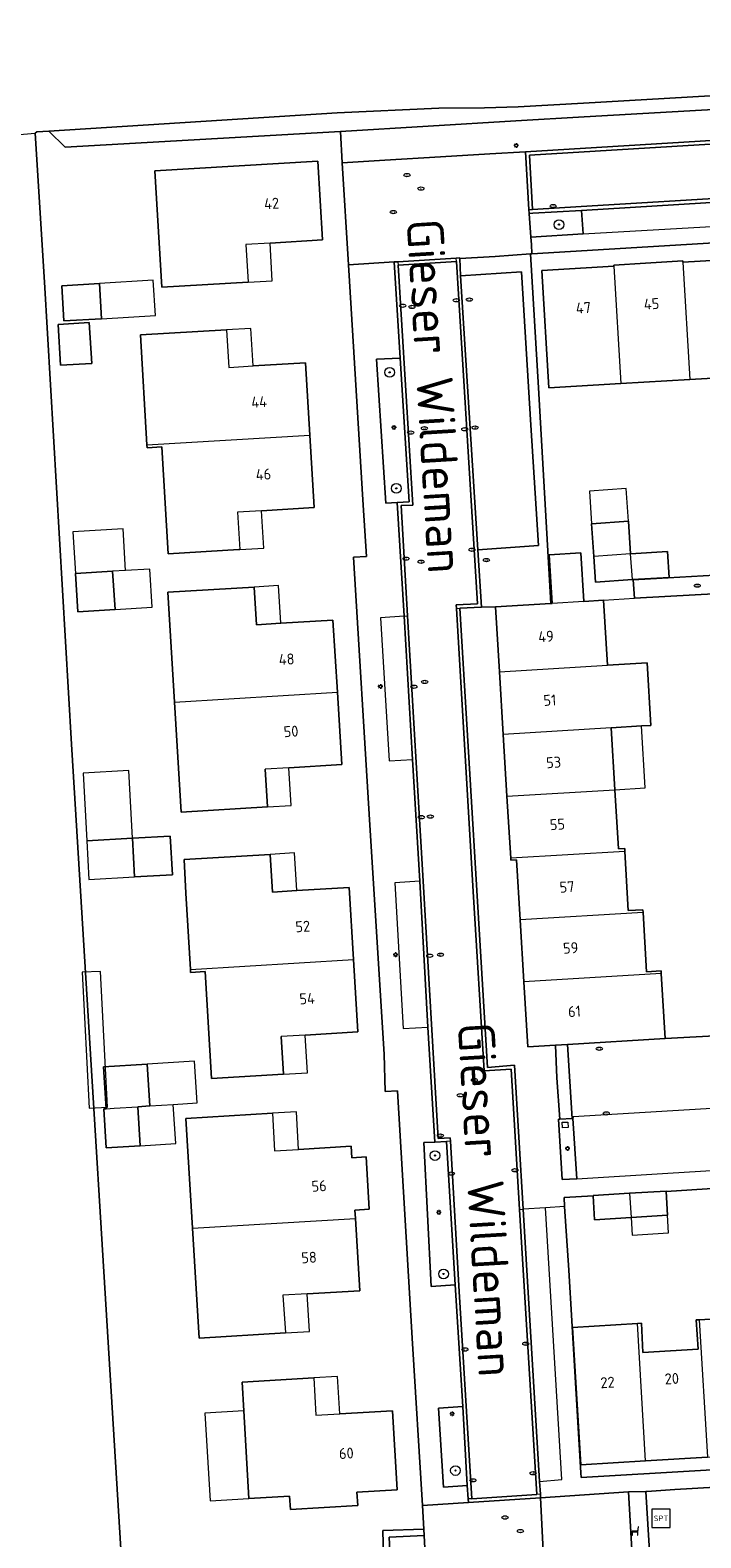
# Model space of a CAD drawing. Header units: metres. Extents: x 92650 to 117222, y 425801 to 461092.
# Tile 81 of 146: x 115309 to 115364, y 426746 to 426870. Entities that reach past the tile are written whole.
import ezdxf
from ezdxf.enums import TextEntityAlignment as Align

# ---------------------------------------------------------------- set-up
doc = ezdxf.new("R2010")
doc.units = ezdxf.units.M
doc.layers.get('0').update_dxf_attribs({"color": 253, "linetype": 'CONTINUOUS', "lineweight": 15})
for name, color, linetype, lineweight in [('B-WE-GR-BEPLANTING_CULTUUR_BODEMBEDEKKER-GV', 253, 'CONTINUOUS', 15), ('B-WE-GR-BEPLANTING_CULTUUR_HEESTERS-GV', 253, 'CONTINUOUS', 15), ('B-WE-GR-BOOM-S', 253, 'CONTINUOUS', 15), ('B-WE-GR-GROENVOORZIENING-GV', 253, 'CONTINUOUS', 15), ('B-WE-IE-MEUBILAIR-S', 253, 'CONTINUOUS', 15), ('B-WE-IE-MEUBILAIR_WEGMEUBILAIR-S', 253, 'CONTINUOUS', 15), ('B-WE-IE-TERREINAFSCHEIDING_KUNSTMATIG_HEKWERK-G', 253, 'IE-TERREINAFSCHEIDING_KUNSTMATIG-SO', 15), ('B-WE-IE-TERREINAFSCHEIDING_KUNSTMATIG_MUUR-G', 253, 'IE-TERREINAFSCHEIDING_KUNSTMATIG-SO', 15), ('B-WE-KW-KUNSTWERK_STEIGER-GV', 253, 'CONTINUOUS', 15), ('B-WE-OG-BEBOUWING-GV', 253, 'CONTINUOUS', 15), ('B-WE-OG-BEBOUWING-T18', 253, 'CONTINUOUS', 15), ('B-WE-OG-BEBOUWING_LUIFEL-GV', 253, 'CONTINUOUS', 15), ('B-WE-OG-BEBOUWING_OVERBOUWING-GV', 253, 'CONTINUOUS', 15), ('B-WE-OG-TERREIN_BEGROEID-GV', 253, 'CONTINUOUS', 15), ('B-WE-OG-TERREIN_ERF-GV', 253, 'CONTINUOUS', 15), ('B-WE-OG-TERREIN_OEVER-GV', 253, 'CONTINUOUS', 15), ('B-WE-OG-TOPOGRAFIE-T18', 7, 'CONTINUOUS', 15), ('B-WE-OG-WATER_SLOOT-GV', 253, 'CONTINUOUS', 15), ('B-WE-VH-OPENVERHARDING_BETONELEMENT-GV', 253, 'CONTINUOUS', 15), ('B-WE-VH-OPENVERHARDING_BETONSTRAATSTEEN-GV', 253, 'CONTINUOUS', 15), ('B-WE-VH-OPENVERHARDING_SIERBESTRATING-GV', 253, 'CONTINUOUS', 15), ('B-WE-VH-OPENVERHARDING_TEGEL-GV', 253, 'CONTINUOUS', 15)]:
    doc.layers.add(name, color=color, linetype=linetype, lineweight=lineweight)
doc.styles.add('NLCS-ISO', font='NLCS-ISO.ttf')
doc.styles.add('NLCS-ISO-M200-T18', font='NLCS-ISO.ttf', dxfattribs={"height": 0.36})
doc.linetypes.add('IE-TERREINAFSCHEIDING_KUNSTMATIG-SO', pattern='A,4,[82,NLCS.SHX,S=0.75,R=90,X=0,Y=0],4,-2', length=10)

# ---------------------------------------------------------------- blocks, each defined once
blk = doc.blocks.new('SIE-MEUBILAIR_PAAL_LICHTMAST-SO')
for points in [[(-0.62, 0), (-1, 0)], [(-0.71, 0.71), (-0.44, 0.44)], [(0, 1), (0, 0.62)], [(0.44, 0.44), (0.71, 0.71)], [(1, 0), (0.62, 0)], [(-0.71, -0.71), (-0.44, -0.44)], [(0, -0.62), (0, -1)], [(0.44, -0.44), (0.71, -0.71)]]:
    blk.add_lwpolyline(points)
blk.add_circle((0, 0), 0.5)
blk = doc.blocks.new('SIE-MEUBILAIR_PUT_RIOOLPUT-SO')
blk.add_ellipse((0, 0), major_axis=(1.25, 0), ratio=0.54)
at = {"style": 'NLCS-ISO'}
blk.add_text('ri', height=0.75, dxfattribs=at).set_placement((-0.04, 0.07), align=Align.MIDDLE_CENTER)
blk = doc.blocks.new('SIE-MEUBILAIR_PUT_KOLK-SO')
blk.add_ellipse((0, 0), major_axis=(1.25, 0), ratio=0.54)
at = {"style": 'NLCS-ISO'}
blk.add_text('klk', height=0.75, dxfattribs=at).set_placement((0.03, 0), align=Align.MIDDLE_CENTER)
blk = doc.blocks.new('SIE-WEG_SPEELTOESTEL-SO')
at = {"flags": 128}
blk.add_lwpolyline([(-3.75, -3.75), (3.75, -3.75), (3.75, 3.75), (-3.75, 3.75)], close=True, dxfattribs=at)
at = {"style": 'NLCS-ISO'}
blk.add_text('SPT', height=2.25, dxfattribs=at).set_placement((0, 0), align=Align.MIDDLE_CENTER)
blk = doc.blocks.new('SIE-WEG_ZITBANK-SO')
at = {"color": 0, "linetype": 'ByBlock', "lineweight": 18}
blk.add_lwpolyline([(-0.91, -1.63), (-0.91, -0.2), (1.09, -0.2), (1.09, -1.63), (1.29, -1.63), (1.29, -0.21), (1.54, 1.78), (1.33, 1.78), (1.11, 0), (-1.11, 0), (-1.11, -1.63)], close=True, dxfattribs=at)
blk = doc.blocks.new('SGR-BOOM_GBKN-SO')
at = {"linetype": 'ByBlock', "lineweight": 18}
h = blk.add_hatch(color=0, dxfattribs=at)
h.dxf.hatch_style = 1
edge = h.paths.add_edge_path()
edge.add_arc((0, 0), 0.25, 0, 360)
at = {"color": 0, "linetype": 'ByBlock', "lineweight": 18}
for radius in [2, 0.25]:
    blk.add_circle((0, 0), radius, dxfattribs=at)
at = {"color": 0, "linetype": 'ByBlock', "lineweight": 18, "style": 'NLCS-ISO'}
blk.add_attdef('SOORT', (2.5, 0), '', height=1.5, dxfattribs=at)

msp = doc.modelspace()

# ---------------------------------------------------------------- linework, layer by layer
at = {"layer": 'B-WE-GR-BEPLANTING_CULTUUR_BODEMBEDEKKER-GV', "transparency": 33554687, "flags": 128}
msp.add_lwpolyline([(115341.724, 426746.47), (115341.694, 426747.004), (115338.326, 426746.869), (115338.498, 426740.56), (115339.116, 426740.594), (115338.858, 426746.344)], close=True, dxfattribs=at)
at = {"layer": 'B-WE-GR-BEPLANTING_CULTUUR_HEESTERS-GV', "transparency": 33554687, "flags": 128}
for points in [[(115354.804, 426853.418), (115354.672, 426855.356), (115350.658, 426855.126), (115350.347, 426855.102), (115350.496, 426853.152)], [(115347.586, 426822.776), (115352.138, 426823.052), (115351.121, 426840.777), (115350.476, 426851.785), (115347.574, 426851.572), (115344.665, 426851.39), (115344.725, 426849.971), (115349.729, 426850.3), (115350.495, 426837.714), (115351.132, 426827.813), (115346.149, 426827.448), (115346.431, 426822.743)], [(115339.522, 426831.353), (115340.489, 426831.403), (115339.767, 426843.221), (115337.808, 426843.115), (115338.595, 426831.306)], [(115353.961, 426780.739), (115353.889, 426780.736), (115352.872, 426780.686), (115352.783, 426780.682), (115353.079, 426775.719), (115354.284, 426775.774)], [(115343.576, 426778.849), (115343.575, 426778.858), (115342.6, 426778.789), (115341.703, 426778.75), (115342.318, 426766.93), (115344.284, 426767.065)], [(115345.273, 426750.567), (115344.902, 426757.072), (115342.918, 426756.94), (115343.311, 426750.444)]]:
    msp.add_lwpolyline(points, close=True, dxfattribs=at)
at = {"layer": 'B-WE-GR-GROENVOORZIENING-GV', "transparency": 33554687, "flags": 128}
for points in [[(115360.374, 426742.933), (115360.476, 426742.943), (115369.403, 426743.515), (115368.949, 426750.647), (115362.339, 426750.248), (115360.042, 426750.098), (115359.938, 426750.095)], [(115351.291, 426749.577), (115351.497, 426745.224), (115351.712, 426741.411), (115355.826, 426741.641), (115358.993, 426741.991), (115358.519, 426750.048)]]:
    msp.add_lwpolyline(points, close=True, dxfattribs=at)
at = {"layer": 'B-WE-IE-TERREINAFSCHEIDING_KUNSTMATIG_HEKWERK-G', "transparency": 33554687, "flags": 128}
for points in [[(115350.475, 426851.795), (115350.476, 426851.785)], [(115350.476, 426851.785), (115351.121, 426840.777)]]:
    msp.add_lwpolyline(points, dxfattribs=at)
at = {"layer": 'B-WE-IE-TERREINAFSCHEIDING_KUNSTMATIG_MUUR-G', "transparency": 33554687, "flags": 128}
for points in [[(115351.121, 426840.777), (115352.138, 426823.052)], [(115353.074, 426780.434), (115353.55, 426780.448)], [(115353.088, 426779.972), (115353.074, 426780.434)], [(115353.551, 426779.984), (115353.088, 426779.972)], [(115353.55, 426780.448), (115353.551, 426779.984)], [(115353.916, 426763.576), (115353.607, 426768.271)]]:
    msp.add_lwpolyline(points, dxfattribs=at)
at = {"layer": 'B-WE-KW-KUNSTWERK_STEIGER-GV', "transparency": 33554687, "flags": 128}
msp.add_lwpolyline([(115314.203, 426781.591), (115315.703, 426781.667), (115315.139, 426792.824), (115313.639, 426792.748)], close=True, dxfattribs=at)
at = {"layer": 'B-WE-OG-BEBOUWING-GV', "transparency": 33554687, "flags": 128}
for points in [[(115329.067, 426852.672), (115333.385, 426852.927), (115332.987, 426859.411), (115319.609, 426858.594), (115320.186, 426849.034), (115327.269, 426849.454)], [(115357.305, 426850.757), (115351.396, 426850.402), (115351.98, 426840.767), (115357.882, 426841.118)], [(115362.999, 426851.098), (115362.993, 426851.195), (115359.922, 426851.02), (115357.321, 426850.849), (115357.326, 426850.758), (115357.305, 426850.757), (115357.882, 426841.118), (115363.576, 426841.457)], [(115325.499, 426845.542), (115318.415, 426845.13), (115318.948, 426836.092), (115332.338, 426836.881), (115331.983, 426842.826), (115327.68, 426842.569)], [(115318.948, 426836.092), (115318.962, 426835.854), (115320.174, 426835.926), (115320.7, 426827.132), (115326.495, 426827.478), (115326.59, 426827.477)], [(115328.367, 426830.678), (115332.694, 426830.937), (115332.338, 426836.881)], [(115358.697, 426827.129), (115358.517, 426829.811), (115355.494, 426829.608), (115355.674, 426826.926)], [(115354.847, 426823.217), (115354.6, 426827.218), (115352, 426827.057), (115352.247, 426823.059)], [(115358.846, 426825.015), (115361.865, 426825.18), (115361.721, 426827.332), (115358.697, 426827.129)], [(115329.95, 426821.427), (115329.765, 426824.518), (115327.769, 426824.398)], [(115347.911, 426817.436), (115348.223, 426812.299)], [(115357.104, 426812.838), (115359.595, 426812.987), (115360.356, 426813.032), (115360.05, 426818.17), (115356.798, 426817.976)], [(115321.217, 426814.943), (115321.755, 426805.913), (115328.857, 426806.339), (115328.672, 426809.432)], [(115330.618, 426809.551), (115334.964, 426809.816), (115334.601, 426815.76)], [(115357.407, 426807.747), (115359.898, 426807.895), (115359.595, 426812.987)], [(115328.857, 426806.339), (115330.813, 426806.457), (115330.618, 426809.551), (115328.672, 426809.432)], [(115348.532, 426807.209), (115348.841, 426802.118)], [(115358.224, 426802.687), (115358.211, 426802.921), (115357.696, 426802.89), (115357.407, 426807.747)], [(115331.271, 426799.46), (115331.085, 426802.56), (115329.089, 426802.44)], [(115359.716, 426797.668), (115359.704, 426797.882), (115358.504, 426797.813), (115358.224, 426802.687), (115348.841, 426802.118), (115348.85, 426801.971), (115349.329, 426801.996), (115349.624, 426797.056)], [(115361.217, 426792.65), (115361.204, 426792.866), (115359.998, 426792.794), (115359.716, 426797.668), (115349.624, 426797.056), (115349.928, 426791.965)], [(115331.948, 426787.591), (115336.276, 426787.85), (115335.928, 426793.804)], [(115322.523, 426792.978), (115322.537, 426792.74), (115323.745, 426792.812), (115324.268, 426784.03), (115330.17, 426784.38), (115329.968, 426787.472)], [(115330.17, 426784.38), (115332.133, 426784.498), (115331.948, 426787.591), (115329.968, 426787.472)], [(115315.598, 426781.539), (115315.407, 426781.527), (115315.611, 426778.312), (115318.401, 426778.489), (115318.197, 426781.704)], [(115329.26, 426781.168), (115322.156, 426780.74), (115322.7, 426771.716), (115336.085, 426772.524), (115336.044, 426773.203), (115337.218, 426773.274), (115336.958, 426777.586), (115335.785, 426777.516), (115335.728, 426778.461), (115331.41, 426778.201)], [(115358.615, 426774.59), (115355.615, 426774.411), (115355.616, 426774.388), (115355.742, 426772.419), (115358.733, 426772.61)], [(115332.111, 426766.326), (115336.441, 426766.587), (115336.085, 426772.524)], [(115322.7, 426771.716), (115323.247, 426762.677), (115330.338, 426763.111)], [(115364.342, 426764.2), (115364.088, 426764.185), (115364.238, 426761.79), (115359.707, 426761.52), (115359.585, 426763.912), (115359.252, 426763.892)], [(115332.655, 426759.429), (115326.763, 426759.074), (115326.904, 426756.71), (115327.334, 426749.499), (115330.668, 426749.7), (115330.734, 426748.602), (115336.268, 426748.936), (115336.202, 426750.034), (115339.526, 426750.235), (115339.127, 426756.709), (115334.803, 426756.46)], [(115359.927, 426752.597), (115365.018, 426752.903)]]:
    msp.add_lwpolyline(points, dxfattribs=at)
for points in [[(115327.269, 426849.454), (115329.25, 426849.572), (115329.067, 426852.672), (115327.066, 426852.554)], [(115362.999, 426851.098), (115363.576, 426841.457), (115369.269, 426841.796), (115368.69, 426851.44)], [(115315.221, 426846.452), (115315.047, 426849.345), (115311.96, 426849.159), (115312.134, 426846.266)], [(115311.846, 426842.627), (115314.415, 426842.782), (115314.214, 426846.133), (115312.099, 426846.005), (115311.644, 426845.978)], [(115327.68, 426842.569), (115327.495, 426845.661), (115325.499, 426845.542), (115325.673, 426842.449)], [(115326.59, 426827.477), (115328.56, 426827.595), (115328.367, 426830.678), (115326.395, 426830.56)], [(115358.846, 426825.015), (115358.697, 426827.129), (115355.674, 426826.926), (115355.816, 426824.812)], [(115316.131, 426825.716), (115313.075, 426825.526), (115313.271, 426822.376), (115316.326, 426822.566)], [(115321.217, 426814.943), (115334.601, 426815.76), (115334.239, 426821.681), (115329.95, 426821.427), (115327.946, 426821.309), (115327.769, 426824.398), (115320.679, 426823.972)], [(115347.586, 426822.776), (115347.911, 426817.436), (115356.798, 426817.976), (115356.48, 426823.316), (115354.847, 426823.217), (115352.247, 426823.059), (115352.138, 426823.052)], [(115348.532, 426807.209), (115357.407, 426807.747), (115357.104, 426812.838), (115348.223, 426812.299)], [(115317.937, 426800.589), (115321.043, 426800.76), (115320.868, 426803.938), (115317.762, 426803.767)], [(115322.523, 426792.978), (115335.928, 426793.804), (115335.564, 426799.718), (115331.271, 426799.46), (115329.275, 426799.341), (115329.089, 426802.44), (115322.012, 426802.016), (115322.158, 426799.24)], [(115352.522, 426786.762), (115353.502, 426786.822), (115361.545, 426787.31), (115361.217, 426792.65), (115349.928, 426791.965), (115350.247, 426786.624)], [(115315.598, 426781.539), (115316.267, 426781.582), (115318.197, 426781.704), (115319.182, 426781.767), (115318.964, 426785.197), (115315.38, 426784.97)], [(115331.41, 426778.201), (115331.227, 426781.287), (115329.26, 426781.168), (115329.442, 426778.082)], [(115358.615, 426774.59), (115358.733, 426772.61), (115361.724, 426772.8), (115361.608, 426774.749), (115361.607, 426774.768)], [(115330.338, 426763.111), (115332.296, 426763.23), (115332.111, 426766.326), (115330.128, 426766.206)], [(115353.916, 426763.576), (115354.592, 426752.277), (115359.927, 426752.597), (115359.252, 426763.892)], [(115365.018, 426752.903), (115370.109, 426753.208), (115369.433, 426764.502), (115364.342, 426764.2)], [(115334.803, 426756.46), (115334.617, 426759.547), (115332.655, 426759.429), (115332.822, 426756.346)]]:
    msp.add_lwpolyline(points, close=True, dxfattribs=at)
at = {"layer": 'B-WE-OG-BEBOUWING_LUIFEL-GV', "transparency": 33554687, "flags": 128}
for points in [[(115319.471, 426849.611), (115315.047, 426849.345), (115315.221, 426846.452), (115319.645, 426846.718)], [(115358.517, 426829.811), (115358.337, 426832.494), (115355.314, 426832.291), (115355.494, 426829.608)], [(115319.382, 426822.756), (115319.187, 426825.885), (115317.199, 426825.775), (115316.131, 426825.716), (115316.326, 426822.566)], [(115317.762, 426803.767), (115314.014, 426803.561), (115314.189, 426800.383), (115317.937, 426800.589)], [(115322.871, 426785.445), (115318.964, 426785.197), (115319.182, 426781.767), (115321.114, 426781.89), (115323.088, 426782.015)], [(115358.825, 426771.161), (115361.816, 426771.351), (115361.724, 426772.8), (115358.733, 426772.61)], [(115326.904, 426756.71), (115323.72, 426756.52), (115324.15, 426749.309), (115327.334, 426749.499)]]:
    msp.add_lwpolyline(points, close=True, dxfattribs=at)
for points in [[(115317.199, 426825.775), (115316.987, 426829.199), (115312.863, 426828.943), (115313.075, 426825.526), (115316.131, 426825.716)], [(115319.182, 426781.767), (115318.197, 426781.704), (115318.401, 426778.489), (115321.318, 426778.674), (115321.114, 426781.89)]]:
    msp.add_lwpolyline(points, dxfattribs=at)
at = {"layer": 'B-WE-OG-BEBOUWING_OVERBOUWING-GV', "transparency": 33554687, "flags": 128}
msp.add_lwpolyline([(115317.456, 426809.325), (115313.708, 426809.119), (115314.014, 426803.561), (115317.762, 426803.767)], close=True, dxfattribs=at)
at = {"layer": 'B-WE-OG-TERREIN_BEGROEID-GV', "transparency": 33554687, "flags": 128}
msp.add_lwpolyline([(115335.001, 426859.272), (115338.512, 426859.478), (115343.08, 426859.746), (115347.138, 426859.995), (115350.05, 426860.173), (115394.013, 426862.856), (115400.001, 426863.18), (115402.998, 426863.369), (115403.3, 426863.396), (115408.236, 426863.674), (115415.327, 426864.073), (115416.088, 426864.116), (115416.021, 426865.303), (115415.922, 426866.637), (115409.336, 426866.151), (115400.172, 426865.627), (115354.883, 426863.045), (115349.259, 426862.723), (115334.845, 426861.847)], close=True, dxfattribs=at)
at = {"layer": 'B-WE-OG-TERREIN_ERF-GV', "transparency": 33554687, "flags": 128}
for points in [[(115338.498, 426740.56), (115338.326, 426746.869), (115341.694, 426747.004), (115341.586, 426748.925), (115340.748, 426762.696), (115339.54, 426783.021), (115338.532, 426782.956), (115338.439, 426786.014), (115337.269, 426804.828), (115335.935, 426826.857), (115336.993, 426826.916), (115336.723, 426831.132), (115335.508, 426850.874), (115335.001, 426859.272), (115334.845, 426861.847), (115312.222, 426860.561), (115310.894, 426861.868), (115309.892, 426861.799), (115309.776, 426861.711), (115310.525, 426849.464), (115312.76, 426811.482), (115317.106, 426740.433)], [(115379.182, 426853.512), (115350.576, 426851.792), (115350.476, 426851.785), (115351.121, 426840.777), (115352.138, 426823.052), (115352.247, 426823.059), (115352, 426827.057), (115354.6, 426827.218), (115354.847, 426823.217), (115356.48, 426823.316), (115359.006, 426823.487), (115358.902, 426824.992), (115368.492, 426825.538)], [(115369.269, 426841.796), (115363.576, 426841.457), (115357.882, 426841.118), (115351.98, 426840.767), (115351.396, 426850.402), (115357.305, 426850.757), (115357.326, 426850.758), (115357.321, 426850.849), (115359.922, 426851.02), (115362.993, 426851.195), (115362.999, 426851.098), (115368.69, 426851.44)], [(115356.48, 426823.316), (115356.798, 426817.976), (115360.05, 426818.17), (115360.356, 426813.032), (115359.595, 426812.987), (115357.104, 426812.838), (115357.407, 426807.747), (115357.696, 426802.89), (115358.211, 426802.921), (115358.224, 426802.687), (115358.504, 426797.813), (115359.704, 426797.882), (115359.716, 426797.668), (115359.998, 426792.794), (115361.204, 426792.866), (115361.217, 426792.65), (115361.545, 426787.31), (115370.698, 426787.792)], [(115368.504, 426824.004), (115359.006, 426823.487)], [(115365.825, 426775.003), (115361.608, 426774.749), (115361.724, 426772.8), (115358.733, 426772.61), (115355.742, 426772.419), (115355.616, 426774.388), (115353.226, 426774.244), (115353.273, 426773.498), (115353.607, 426768.271), (115354.594, 426751.629), (115354.641, 426751.242), (115383.112, 426752.907)], [(115365.018, 426752.903), (115359.927, 426752.597), (115354.592, 426752.277), (115353.916, 426763.576), (115359.252, 426763.892), (115359.585, 426763.912), (115359.707, 426761.52), (115364.238, 426761.79), (115364.088, 426764.185), (115364.342, 426764.2), (115369.433, 426764.502)]]:
    msp.add_lwpolyline(points, dxfattribs=at)
for points in [[(115327.066, 426852.554), (115327.269, 426849.454), (115320.186, 426849.034), (115319.609, 426858.594), (115332.987, 426859.411), (115333.385, 426852.927), (115329.067, 426852.672)], [(115315.047, 426849.345), (115315.221, 426846.452), (115312.134, 426846.266), (115311.96, 426849.159)], [(115311.846, 426842.627), (115311.644, 426845.978), (115312.099, 426846.005), (115314.214, 426846.133), (115314.415, 426842.782)], [(115318.948, 426836.092), (115318.415, 426845.13), (115325.499, 426845.542), (115325.673, 426842.449), (115327.68, 426842.569), (115331.983, 426842.826), (115332.338, 426836.881), (115332.694, 426830.937), (115328.367, 426830.678), (115326.395, 426830.56), (115326.59, 426827.477), (115326.495, 426827.478), (115320.7, 426827.132), (115320.174, 426835.926), (115318.962, 426835.854)], [(115358.697, 426827.129), (115361.721, 426827.332), (115361.865, 426825.18), (115358.846, 426825.015), (115355.816, 426824.812), (115355.674, 426826.926), (115355.494, 426829.608), (115358.517, 426829.811)], [(115313.075, 426825.526), (115316.131, 426825.716), (115316.326, 426822.566), (115313.271, 426822.376)], [(115321.217, 426814.943), (115320.679, 426823.972), (115327.769, 426824.398), (115327.946, 426821.309), (115329.95, 426821.427), (115334.239, 426821.681), (115334.601, 426815.76), (115334.964, 426809.816), (115330.618, 426809.551), (115328.672, 426809.432), (115328.857, 426806.339), (115321.755, 426805.913)], [(115317.762, 426803.767), (115320.868, 426803.938), (115321.043, 426800.76), (115317.937, 426800.589)], [(115322.523, 426792.978), (115322.158, 426799.24), (115322.012, 426802.016), (115329.089, 426802.44), (115329.275, 426799.341), (115331.271, 426799.46), (115335.564, 426799.718), (115335.928, 426793.804), (115336.276, 426787.85), (115331.948, 426787.591), (115329.968, 426787.472), (115330.17, 426784.38), (115324.268, 426784.03), (115323.745, 426792.812), (115322.537, 426792.74)], [(115315.598, 426781.539), (115315.38, 426784.97), (115318.964, 426785.197), (115319.182, 426781.767), (115318.197, 426781.704), (115318.401, 426778.489), (115315.611, 426778.312), (115315.407, 426781.527)], [(115322.7, 426771.716), (115322.156, 426780.74), (115329.26, 426781.168), (115329.442, 426778.082), (115331.41, 426778.201), (115335.728, 426778.461), (115335.785, 426777.516), (115336.958, 426777.586), (115337.218, 426773.274), (115336.044, 426773.203), (115336.085, 426772.524), (115336.441, 426766.587), (115332.111, 426766.326), (115330.128, 426766.206), (115330.338, 426763.111), (115323.247, 426762.677)], [(115332.822, 426756.346), (115334.803, 426756.46), (115339.127, 426756.709), (115339.526, 426750.235), (115336.202, 426750.034), (115336.268, 426748.936), (115330.734, 426748.602), (115330.668, 426749.7), (115327.334, 426749.499), (115326.904, 426756.71), (115326.763, 426759.074), (115332.655, 426759.429)]]:
    msp.add_lwpolyline(points, close=True, dxfattribs=at)
at = {"layer": 'B-WE-OG-TERREIN_OEVER-GV', "transparency": 33554687, "flags": 128}
msp.add_lwpolyline([(115334.845, 426861.847), (115349.259, 426862.723), (115354.883, 426863.045), (115400.172, 426865.627), (115409.336, 426866.151), (115409.214, 426867.16), (115400.866, 426867.048), (115384.443, 426865.86), (115377.534, 426865.466), (115354.819, 426864.171), (115349.449, 426863.864), (115346.688, 426863.771), (115342.939, 426863.765), (115334.572, 426863.365), (115310.894, 426861.868), (115312.222, 426860.561)], close=True, dxfattribs=at)
at = {"layer": 'B-WE-OG-WATER_SLOOT-GV', "transparency": 33554687, "flags": 128}
for points in [[(115288.975, 426859.909), (115309.776, 426861.711), (115309.892, 426861.799), (115310.894, 426861.868), (115334.572, 426863.365), (115342.939, 426863.765), (115346.688, 426863.771), (115349.449, 426863.864), (115354.819, 426864.171), (115377.534, 426865.466), (115384.443, 426865.86), (115400.866, 426867.048), (115409.214, 426867.16), (115408.965, 426870.481), (115417.817, 426871.143)], [(115317.106, 426740.433), (115312.76, 426811.482), (115310.525, 426849.464), (115309.776, 426861.711)]]:
    msp.add_lwpolyline(points, dxfattribs=at)
at = {"layer": 'B-WE-VH-OPENVERHARDING_BETONELEMENT-GV', "transparency": 33554687, "flags": 128}
for points in [[(115403.3, 426863.396), (115402.998, 426863.369), (115400.001, 426863.18), (115394.013, 426862.856), (115350.05, 426860.173), (115350.328, 426855.421), (115350.639, 426855.439), (115350.374, 426859.902), (115394.023, 426862.536), (115403.011, 426863.06), (115403.31, 426858.573), (115403.611, 426858.588)], [(115344.392, 426851.141), (115344.364, 426851.43), (115339.572, 426851.137), (115339.594, 426850.858)], [(115345.65, 426749.491), (115345.356, 426749.471), (115345.38, 426749.192), (115351.291, 426749.577), (115351.281, 426749.866), (115350.989, 426749.845)]]:
    msp.add_lwpolyline(points, close=True, dxfattribs=at)
for points in [[(115350.328, 426855.421), (115350.347, 426855.102), (115350.658, 426855.126), (115354.672, 426855.356), (115366.646, 426856.085), (115368.299, 426856.185), (115382.94, 426857.054), (115387.4, 426857.316), (115393.444, 426857.673), (115395.613, 426857.835), (115399.395, 426858.033), (115401.597, 426858.155), (115403.616, 426858.294), (115403.611, 426858.588)], [(115403.31, 426858.573), (115395.602, 426858.121), (115387.6, 426857.622), (115368.248, 426856.481), (115354.641, 426855.666), (115350.639, 426855.439)], [(115339.572, 426851.137), (115339.262, 426851.137), (115339.767, 426843.221), (115340.489, 426831.403), (115339.522, 426831.353), (115340.09, 426822.013), (115340.366, 426822.029), (115339.828, 426831.093), (115340.811, 426831.142), (115339.594, 426850.858)], [(115344.392, 426851.141), (115346.116, 426823.024), (115344.368, 426822.943), (115344.386, 426822.643), (115344.671, 426822.66), (115346.431, 426822.743), (115346.149, 426827.448), (115344.725, 426849.971), (115344.665, 426851.39), (115344.66, 426851.451), (115344.364, 426851.43)], [(115343.888, 426778.868), (115343.871, 426779.16), (115342.873, 426779.096), (115341.658, 426800.239), (115340.366, 426822.029)], [(115344.386, 426822.643), (115345.759, 426799.389), (115346.651, 426784.648), (115348.881, 426784.785), (115349.563, 426773.27), (115349.861, 426773.288), (115349.152, 426785.117), (115346.928, 426784.934), (115344.671, 426822.66)], [(115340.09, 426822.013), (115340.776, 426810.23), (115341.364, 426800.247), (115342.044, 426788.23), (115342.6, 426778.789), (115343.575, 426778.858), (115343.576, 426778.849)], [(115345.65, 426749.491), (115344.617, 426766.523), (115343.888, 426778.868), (115343.576, 426778.849), (115344.284, 426767.065), (115344.902, 426757.072), (115345.273, 426750.567), (115345.356, 426749.471)], [(115349.563, 426773.27), (115350.989, 426749.845)], [(115351.281, 426749.866), (115351.203, 426750.918), (115349.861, 426773.288)]]:
    msp.add_lwpolyline(points, dxfattribs=at)
at = {"layer": 'B-WE-VH-OPENVERHARDING_BETONSTRAATSTEEN-GV', "transparency": 33554687, "flags": 128}
for points in [[(115350.639, 426855.439), (115354.641, 426855.666), (115368.248, 426856.481), (115387.6, 426857.622), (115395.602, 426858.121), (115403.31, 426858.573), (115403.011, 426863.06), (115394.023, 426862.536), (115350.374, 426859.902)], [(115354.672, 426855.356), (115354.804, 426853.418), (115366.769, 426854.123), (115366.646, 426856.085)], [(115340.366, 426822.029), (115341.658, 426800.239), (115342.873, 426779.096), (115343.871, 426779.16), (115343.888, 426778.868), (115344.617, 426766.523), (115345.65, 426749.491), (115350.989, 426749.845), (115349.563, 426773.27), (115348.881, 426784.785), (115346.651, 426784.648), (115345.759, 426799.389), (115344.386, 426822.643), (115344.368, 426822.943), (115346.116, 426823.024), (115344.392, 426851.141), (115339.594, 426850.858), (115340.811, 426831.142), (115339.828, 426831.093)], [(115346.149, 426827.448), (115351.132, 426827.813), (115350.495, 426837.714), (115349.729, 426850.3), (115344.725, 426849.971)], [(115340.776, 426810.23), (115340.09, 426822.013), (115338.156, 426821.884), (115338.845, 426810.116)], [(115342.044, 426788.23), (115341.364, 426800.247), (115339.33, 426800.109), (115340.018, 426788.132)], [(115354.284, 426775.774), (115361.753, 426776.25), (115372.039, 426776.879), (115371.725, 426781.771), (115371.716, 426781.929), (115353.981, 426780.867), (115353.961, 426780.739)], [(115351.707, 426773.399), (115351.694, 426773.398), (115349.861, 426773.288), (115351.203, 426750.918), (115353.055, 426751.075)]]:
    msp.add_lwpolyline(points, close=True, dxfattribs=at)
for points in [[(115354.804, 426853.418), (115350.496, 426853.152), (115350.539, 426852.554), (115350.576, 426851.792), (115379.182, 426853.512), (115402.981, 426854.915), (115403.816, 426854.964), (115403.734, 426856.329), (115399.498, 426856.074)], [(115340.09, 426822.013), (115339.522, 426831.353), (115338.595, 426831.306), (115337.808, 426843.115), (115339.767, 426843.221), (115339.262, 426851.137), (115335.508, 426850.874), (115336.723, 426831.132), (115336.993, 426826.916), (115335.935, 426826.857), (115337.269, 426804.828), (115338.439, 426786.014), (115338.532, 426782.956), (115339.54, 426783.021), (115340.748, 426762.696), (115341.586, 426748.925), (115345.38, 426749.192), (115345.356, 426749.471), (115345.273, 426750.567), (115343.311, 426750.444), (115342.918, 426756.94), (115344.902, 426757.072), (115344.284, 426767.065), (115342.318, 426766.93), (115341.703, 426778.75), (115342.6, 426778.789), (115342.044, 426788.23)], [(115368.492, 426825.538), (115358.902, 426824.992), (115359.006, 426823.487), (115368.504, 426824.004)], [(115354.284, 426775.774), (115353.079, 426775.719), (115352.783, 426780.682), (115352.872, 426780.686), (115352.64, 426784.069), (115352.522, 426786.762), (115350.247, 426786.624), (115349.928, 426791.965), (115349.624, 426797.056), (115349.329, 426801.996), (115348.85, 426801.971), (115348.841, 426802.118), (115348.532, 426807.209), (115348.223, 426812.299), (115347.911, 426817.436), (115347.586, 426822.776), (115346.431, 426822.743), (115344.671, 426822.66), (115346.928, 426784.934), (115349.152, 426785.117), (115349.861, 426773.288)], [(115341.364, 426800.247), (115340.776, 426810.23)], [(115370.698, 426787.792), (115361.545, 426787.31), (115353.502, 426786.822), (115353.889, 426780.736), (115353.961, 426780.739)], [(115411.235, 426777.652), (115409.949, 426777.572), (115410.612, 426766.951), (115411.273, 426755.678), (115411.335, 426754.651), (115406.151, 426754.346), (115383.112, 426752.907), (115354.641, 426751.242), (115354.594, 426751.629), (115353.607, 426768.271), (115353.273, 426773.498), (115351.707, 426773.399)], [(115353.273, 426773.498), (115353.226, 426774.244), (115355.616, 426774.388), (115355.615, 426774.411), (115358.615, 426774.59), (115361.607, 426774.768), (115361.608, 426774.749), (115365.825, 426775.003)], [(115351.203, 426750.918), (115351.281, 426749.866), (115351.291, 426749.577), (115358.519, 426750.048), (115359.938, 426750.095), (115360.042, 426750.098), (115362.339, 426750.248), (115368.949, 426750.647), (115369.641, 426750.689), (115405.519, 426752.855), (115408.625, 426753.061), (115411.57, 426753.223), (115414.704, 426753.422), (115414.608, 426754.793)]]:
    msp.add_lwpolyline(points, dxfattribs=at)
at = {"layer": 'B-WE-VH-OPENVERHARDING_SIERBESTRATING-GV', "transparency": 33554687, "flags": 128}
for points in [[(115343.08, 426859.746), (115338.512, 426859.478), (115335.001, 426859.272), (115335.508, 426850.874), (115339.262, 426851.137), (115339.572, 426851.137), (115344.364, 426851.43), (115344.66, 426851.451), (115344.665, 426851.39), (115347.574, 426851.572), (115350.476, 426851.785), (115350.576, 426851.792), (115350.539, 426852.554), (115350.496, 426853.152), (115350.347, 426855.102), (115350.328, 426855.421), (115350.05, 426860.173), (115347.138, 426859.995)], [(115353.502, 426786.822), (115352.522, 426786.762), (115352.64, 426784.069), (115352.872, 426780.686), (115353.889, 426780.736)], [(115341.694, 426747.004), (115341.724, 426746.47), (115341.779, 426745.43), (115341.866, 426743.623), (115341.889, 426743.304), (115341.987, 426741.488), (115342.019, 426740.79), (115351.712, 426741.411), (115351.497, 426745.224), (115351.291, 426749.577), (115345.38, 426749.192), (115341.586, 426748.925)]]:
    msp.add_lwpolyline(points, close=True, dxfattribs=at)
at = {"layer": 'B-WE-VH-OPENVERHARDING_TEGEL-GV', "transparency": 33554687, "flags": 128}
for points in [[(115369.641, 426750.689), (115368.949, 426750.647), (115369.403, 426743.515), (115360.476, 426742.943), (115360.374, 426742.933), (115359.938, 426750.095), (115358.519, 426750.048), (115358.993, 426741.991), (115359.011, 426741.797), (115360.531, 426741.858), (115360.518, 426742.105), (115370.13, 426742.583)], [(115342.019, 426740.79), (115341.987, 426741.488), (115340.153, 426741.392), (115340.054, 426743.221), (115341.889, 426743.304), (115341.866, 426743.623), (115340.055, 426743.513), (115339.954, 426745.33), (115341.779, 426745.43), (115341.724, 426746.47), (115338.858, 426746.344), (115339.116, 426740.594)]]:
    msp.add_lwpolyline(points, close=True, dxfattribs=at)

# ---------------------------------------------------------------- block references
at = {"layer": 'B-WE-GR-BOOM-S', "transparency": 33554687, "xscale": 0.2, "yscale": 0.2, "zscale": 0.2}
for p in [(115352.805, 426854.187), (115338.889, 426842.042), (115339.437, 426832.512), (115342.616, 426777.692), (115343.323, 426767.962), (115344.302, 426751.809)]:
    msp.add_blockref('SGR-BOOM_GBKN-SO', p, dxfattribs=at)
at = {"layer": 'B-WE-IE-MEUBILAIR-S', "transparency": 33554687, "xscale": 0.2, "yscale": 0.2, "zscale": 0.2}
for name, p in [('SIE-MEUBILAIR_PAAL_LICHTMAST-SO', (115349.293, 426860.683)), ('SIE-MEUBILAIR_PUT_RIOOLPUT-SO', (115340.319, 426858.25)), ('SIE-MEUBILAIR_PUT_RIOOLPUT-SO', (115341.462, 426857.142)), ('SIE-MEUBILAIR_PUT_KOLK-SO', (115352.332, 426855.711)), ('SIE-MEUBILAIR_PUT_KOLK-SO', (115339.196, 426855.216)), ('SIE-MEUBILAIR_PUT_RIOOLPUT-SO', (115344.378, 426847.967)), ('SIE-MEUBILAIR_PUT_KOLK-SO', (115345.443, 426848.028)), ('SIE-MEUBILAIR_PUT_RIOOLPUT-SO', (115339.968, 426847.519)), ('SIE-MEUBILAIR_PUT_KOLK-SO', (115340.723, 426847.42)), ('SIE-MEUBILAIR_PAAL_LICHTMAST-SO', (115339.245, 426837.511)), ('SIE-MEUBILAIR_PUT_RIOOLPUT-SO', (115340.624, 426837.093)), ('SIE-MEUBILAIR_PUT_KOLK-SO', (115341.754, 426837.453)), ('SIE-MEUBILAIR_PUT_RIOOLPUT-SO', (115345.067, 426837.368)), ('SIE-MEUBILAIR_PUT_KOLK-SO', (115345.915, 426837.512)), ('SIE-MEUBILAIR_PUT_RIOOLPUT-SO', (115345.656, 426827.463)), ('SIE-MEUBILAIR_PUT_RIOOLPUT-SO', (115340.244, 426826.737)), ('SIE-MEUBILAIR_PUT_KOLK-SO', (115341.482, 426826.482)), ('SIE-MEUBILAIR_PUT_KOLK-SO', (115346.846, 426826.624)), ('SIE-MEUBILAIR_PUT_KOLK-SO', (115364.173, 426824.516)), ('SIE-MEUBILAIR_PAAL_LICHTMAST-SO', (115338.131, 426816.23)), ('SIE-MEUBILAIR_PUT_RIOOLPUT-SO', (115340.888, 426816.215)), ('SIE-MEUBILAIR_PUT_KOLK-SO', (115341.774, 426816.612)), ('SIE-MEUBILAIR_PUT_RIOOLPUT-SO', (115341.499, 426805.495)), ('SIE-MEUBILAIR_PUT_KOLK-SO', (115342.241, 426805.543)), ('SIE-MEUBILAIR_PAAL_LICHTMAST-SO', (115339.376, 426794.19)), ('SIE-MEUBILAIR_PUT_RIOOLPUT-SO', (115342.193, 426794.111)), ('SIE-MEUBILAIR_PUT_KOLK-SO', (115343.076, 426794.194)), ('SIE-MEUBILAIR_PUT_KOLK-SO', (115356.123, 426786.468)), ('SIE-MEUBILAIR_PUT_RIOOLPUT-SO', (115345.863, 426783.892)), ('SIE-MEUBILAIR_PUT_RIOOLPUT-SO', (115344.69, 426782.642)), ('SIE-MEUBILAIR_PUT_KOLK-SO', (115356.691, 426781.158)), ('SIE-MEUBILAIR_PUT_KOLK-SO', (115343.067, 426779.335)), ('SIE-MEUBILAIR_PAAL_LICHTMAST-SO', (115353.509, 426778.269)), ('SIE-MEUBILAIR_PUT_KOLK-SO', (115343.964, 426776.213)), ('SIE-MEUBILAIR_PUT_KOLK-SO', (115349.195, 426776.487)), ('SIE-MEUBILAIR_PAAL_LICHTMAST-SO', (115342.936, 426773.024)), ('SIE-MEUBILAIR_PUT_KOLK-SO', (115345.081, 426761.756)), ('SIE-MEUBILAIR_PUT_KOLK-SO', (115350.082, 426762.226)), ('SIE-MEUBILAIR_PAAL_LICHTMAST-SO', (115344.028, 426756.468)), ('SIE-MEUBILAIR_PUT_KOLK-SO', (115350.685, 426751.589)), ('SIE-MEUBILAIR_PUT_KOLK-SO', (115345.735, 426751.004)), ('SIE-MEUBILAIR_PUT_RIOOLPUT-SO', (115348.377, 426747.951)), ('SIE-MEUBILAIR_PUT_RIOOLPUT-SO', (115349.64, 426746.834))]:
    msp.add_blockref(name, p, dxfattribs=at)
at = {"layer": 'B-WE-IE-MEUBILAIR_WEGMEUBILAIR-S', "transparency": 33554687, "xscale": 0.2, "yscale": 0.2, "zscale": 0.2}
for name, p in [('SIE-WEG_SPEELTOESTEL-SO', (115361.192, 426747.879)), ('SIE-WEG_ZITBANK-SO', (115359.041, 426746.82))]:
    msp.add_blockref(name, p, dxfattribs=at)

# ---------------------------------------------------------------- texts
at = {"layer": 'B-WE-OG-BEBOUWING-T18', "transparency": 33554687, "style": 'NLCS-ISO-M200-T18'}
for s, rotation, p in [('42', 3.5, (115329.194, 426855.924)), ('45', 3.4, (115360.413, 426847.677)), ('47', 3.3, (115354.817, 426847.353)), ('44', 3.4, (115328.168, 426839.615)), ('46', 3.4, (115328.523, 426833.67)), ('49', 3.5, (115351.741, 426820.349)), ('48', 3.5, (115330.427, 426818.476)), ('51', 3.5, (115352.06, 426815.11)), ('50', 3.5, (115330.79, 426812.544)), ('53', 3.5, (115352.37, 426809.996)), ('55', 3.5, (115352.679, 426804.906)), ('57', 3.4, (115353.469, 426799.764)), ('52', 3.5, (115331.754, 426796.515)), ('59', 3.4, (115353.769, 426794.749)), ('54', 3.3, (115332.109, 426790.589)), ('61', 3.4, (115354.08, 426789.533)), ('56', 3.5, (115333.095, 426775.189)), ('58', 3.4, (115332.27, 426769.316)), ('22', 3.4, (115356.8, 426759.049)), ('20', 3.4, (115362.082, 426759.359)), ('60', 3.5, (115335.334, 426753.226))]:
    msp.add_text(s, height=0.9, rotation=rotation, dxfattribs=at).set_placement(p, align=Align.MIDDLE)
at = {"layer": 'B-WE-OG-TOPOGRAFIE-T18', "transparency": 33554687, "style": 'NLCS-ISO-M200-T18'}
for rotation, p in [(273.5, (115342.664, 426840.098)), (273.4, (115346.843, 426774.076))]:
    msp.add_text('Gieser Wildeman', height=3, rotation=rotation, dxfattribs=at).set_placement(p, align=Align.MIDDLE)

doc.saveas('drawing.dxf')
